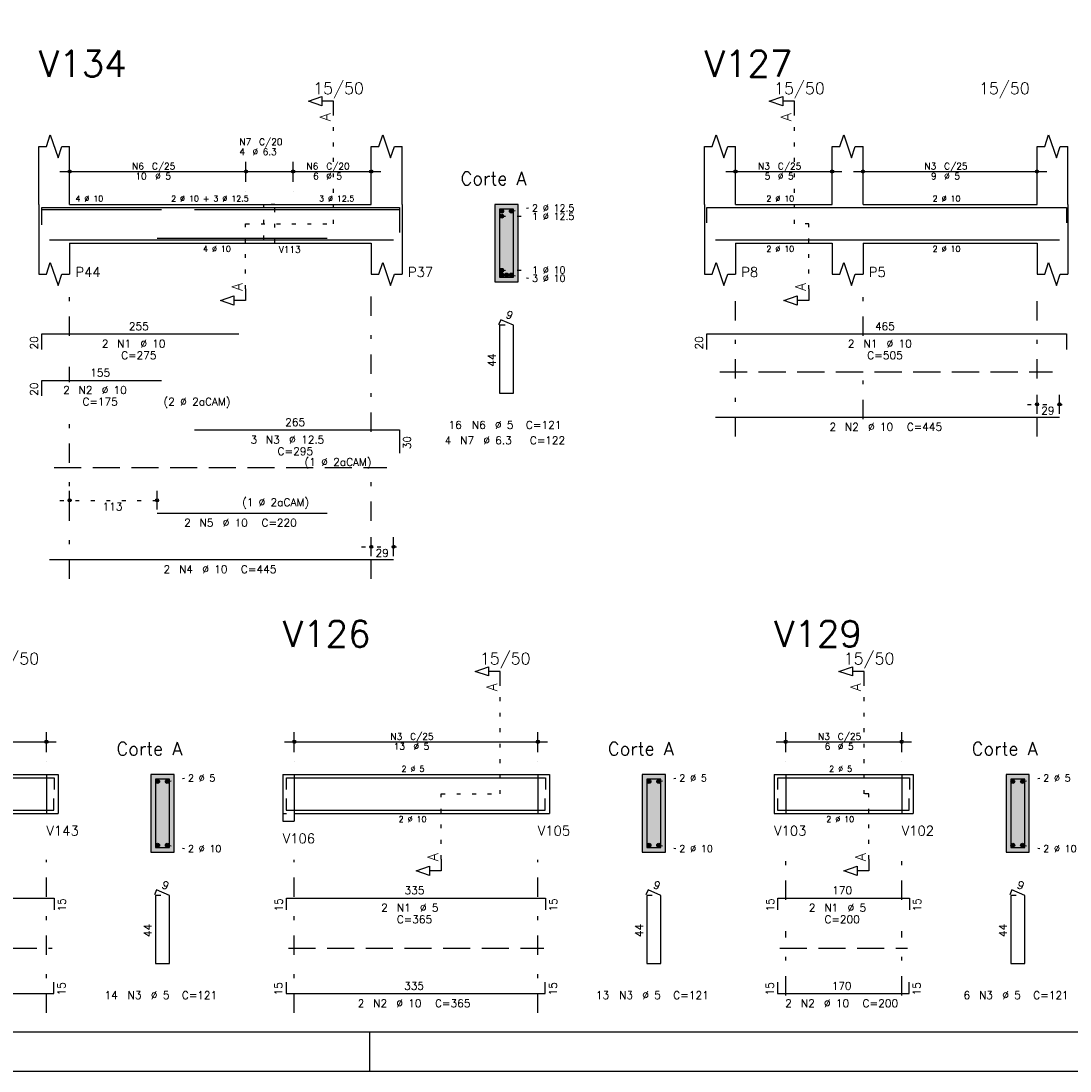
# Model space of a CAD drawing. Extents: x 0 to 84.1, y 0 to 59.4.
# Tile 4 of 7: x 38.1 to 65.2, y 0 to 27.1. Entities that reach past the tile are written whole.
import ezdxf

# ---------------------------------------------------------------- set-up
doc = ezdxf.new("R2010")
doc.units = 0
for name, pattern in [('ESTILO_TQS_0001', [1, 0.7, -0.3]), ('ESTILO_TQS_0002', [0.4, 0.1, -0.3]), ('ESTILO_TQS_0003', [1.5, 0.5, -0.4, 0.1, -0.5])]:
    doc.linetypes.add(name, pattern=pattern)
for name, color, linetype in [('1', 1, 'CONTINUOUS'), ('10', 10, 'CONTINUOUS'), ('2', 2, 'CONTINUOUS'), ('4', 4, 'CONTINUOUS'), ('6', 6, 'CONTINUOUS'), ('7', 7, 'CONTINUOUS')]:
    doc.layers.add(name, color=color, linetype=linetype)
doc.styles.get("Standard").update_dxf_attribs({"font": 'ROMANS.SHX'})

msp = doc.modelspace()

# ---------------------------------------------------------------- linework, layer by layer
at = {"layer": '1', "linetype": 'ESTILO_TQS_0002'}
for p, q in [((46.165, 21.9), (46.165, 24.77)), ((58.085, 21.9), (58.085, 24.77)), ((50.765, 22.225), (51.21, 22.31)), ((50.515, 22.095), (51.21, 22.094)), ((43.89, 20.215), (43.89, 21.9)), ((43.89, 21.9), (46.165, 21.9)), ((58.46, 21.9), (58.085, 21.9)), ((58.46, 20.215), (58.46, 21.9)), ((50.515, 20.695), (51.21, 20.706)), ((50.765, 20.575), (51.21, 20.49)), ((64.11, 17.23), (65.19, 17.23)), ((39.09, 14.75), (41.85, 14.75)), ((46.89, 13.55), (47.97, 13.55)), ((50.475, 7.16), (50.475, 10.03)), ((59.885, 7.16), (59.885, 10.03)), ((38.74, 7.66), (38.74, 6.66)), ((38.74, 7.66), (39.04, 7.66)), ((44.85, 7.66), (45.15, 7.66)), ((45.15, 7.66), (45.15, 6.66)), ((51.45, 7.66), (51.45, 6.66)), ((51.45, 7.66), (51.75, 7.66)), ((57.56, 7.66), (57.86, 7.66)), ((57.86, 7.66), (57.86, 6.66)), ((60.86, 7.66), (60.86, 6.66)), ((60.86, 7.66), (61.16, 7.66)), ((41.865, 7.485), (42.31, 7.57)), ((54.575, 7.485), (55.02, 7.57)), ((63.985, 7.485), (64.43, 7.57)), ((48.95, 5.475), (48.95, 7.16)), ((48.95, 7.16), (50.475, 7.16)), ((60.01, 7.16), (59.885, 7.16)), ((60.01, 5.475), (60.01, 7.16)), ((38.74, 6.66), (39.04, 6.66)), ((44.85, 6.66), (45.15, 6.66)), ((51.45, 6.66), (51.75, 6.66)), ((57.56, 6.66), (57.86, 6.66)), ((60.86, 6.66), (61.16, 6.66)), ((41.865, 5.835), (42.31, 5.75)), ((54.575, 5.835), (55.02, 5.75)), ((63.985, 5.835), (64.43, 5.75))]:
    msp.add_line(p, q, dxfattribs=at)
at = {"layer": '1', "linetype": 'ESTILO_TQS_0001'}
for p, q in [((56.16, 18.075), (64.76, 18.075)), ((38.94, 15.595), (47.54, 15.595)), ((31.79, 3.175), (38.89, 3.175)), ((45, 3.175), (51.6, 3.175)), ((57.71, 3.175), (61.01, 3.175))]:
    msp.add_line(p, q, dxfattribs=at)
at = {"layer": '1', "linetype": 'ESTILO_TQS_0002'}
msp.add_lwpolyline([(44.35, 22.4), (44.35, 21.4), (44.65, 21.4), (44.65, 22.4), (44.35, 22.4)], dxfattribs=at)
at = {"layer": '1', "linetype": 'CONTINUOUS'}
for centre in [(50.515, 22.225), (50.765, 22.225), (50.515, 22.095), (50.515, 20.695), (50.515, 20.575), (50.64, 20.575), (50.765, 20.575), (41.615, 7.485), (41.865, 7.485), (54.325, 7.485), (54.575, 7.485), (63.735, 7.485), (63.985, 7.485), (41.615, 5.835), (41.865, 5.835), (54.325, 5.835), (54.575, 5.835), (63.735, 5.835), (63.985, 5.835)]:
    msp.add_circle(centre, 0.05, dxfattribs=at)
for points in [[(50.565, 22.225), (50.49, 22.268301), (50.468015, 22.242101)], [(50.565, 22.225), (50.523682, 22.27424), (50.49, 22.268301)], [(50.565, 22.225), (50.553302, 22.257139), (50.523682, 22.27424)], [(50.815, 22.225), (50.74, 22.268301), (50.718015, 22.242101)], [(50.815, 22.225), (50.773682, 22.27424), (50.74, 22.268301)], [(50.815, 22.225), (50.803302, 22.257139), (50.773682, 22.27424)], [(50.565, 22.225), (50.468015, 22.242101), (50.468015, 22.207899)], [(50.565, 22.225), (50.468015, 22.207899), (50.49, 22.181699)], [(50.565, 22.095), (50.49, 22.138301), (50.468015, 22.112101)], [(50.565, 22.095), (50.468015, 22.112101), (50.468015, 22.077899)], [(50.565, 22.095), (50.468015, 22.077899), (50.49, 22.051699)], [(50.565, 22.225), (50.49, 22.181699), (50.523682, 22.17576)], [(50.565, 22.095), (50.523682, 22.14424), (50.49, 22.138301)], [(50.565, 22.095), (50.49, 22.051699), (50.523682, 22.04576)], [(50.565, 22.225), (50.523682, 22.17576), (50.553302, 22.192861)], [(50.565, 22.095), (50.553302, 22.127139), (50.523682, 22.14424)], [(50.565, 22.095), (50.523682, 22.04576), (50.553302, 22.062861)], [(50.565, 22.225), (50.553302, 22.192861), (50.565, 22.225)], [(50.565, 22.095), (50.553302, 22.062861), (50.565, 22.095)], [(50.815, 22.225), (50.718015, 22.242101), (50.718015, 22.207899)], [(50.815, 22.225), (50.718015, 22.207899), (50.74, 22.181699)], [(50.815, 22.225), (50.74, 22.181699), (50.773682, 22.17576)], [(50.815, 22.225), (50.773682, 22.17576), (50.803302, 22.192861)], [(50.815, 22.225), (50.803302, 22.192861), (50.815, 22.225)], [(50.565, 20.695), (50.49, 20.738301), (50.468015, 20.712101)], [(50.565, 20.695), (50.468015, 20.712101), (50.468015, 20.677899)], [(50.565, 20.695), (50.468015, 20.677899), (50.49, 20.651699)], [(50.565, 20.695), (50.523682, 20.74424), (50.49, 20.738301)], [(50.565, 20.695), (50.49, 20.651699), (50.523682, 20.64576)], [(50.565, 20.695), (50.553302, 20.727139), (50.523682, 20.74424)], [(50.565, 20.695), (50.523682, 20.64576), (50.553302, 20.662861)], [(50.565, 20.695), (50.553302, 20.662861), (50.565, 20.695)], [(50.565, 20.575), (50.49, 20.618301), (50.468015, 20.592101)], [(50.565, 20.575), (50.468015, 20.592101), (50.468015, 20.557899)], [(50.565, 20.575), (50.468015, 20.557899), (50.49, 20.531699)], [(50.565, 20.575), (50.523682, 20.62424), (50.49, 20.618301)], [(50.565, 20.575), (50.49, 20.531699), (50.523682, 20.52576)], [(50.565, 20.575), (50.553302, 20.607139), (50.523682, 20.62424)], [(50.565, 20.575), (50.523682, 20.52576), (50.553302, 20.542861)], [(50.565, 20.575), (50.553302, 20.542861), (50.565, 20.575)], [(50.69, 20.575), (50.615, 20.618301), (50.593015, 20.592101)], [(50.69, 20.575), (50.593015, 20.592101), (50.593015, 20.557899)], [(50.69, 20.575), (50.593015, 20.557899), (50.615, 20.531699)], [(50.69, 20.575), (50.648682, 20.62424), (50.615, 20.618301)], [(50.69, 20.575), (50.615, 20.531699), (50.648682, 20.52576)], [(50.69, 20.575), (50.678302, 20.607139), (50.648682, 20.62424)], [(50.69, 20.575), (50.648682, 20.52576), (50.678302, 20.542861)], [(50.69, 20.575), (50.678302, 20.542861), (50.69, 20.575)], [(50.815, 20.575), (50.74, 20.618301), (50.718015, 20.592101)], [(50.815, 20.575), (50.718015, 20.592101), (50.718015, 20.557899)], [(50.815, 20.575), (50.718015, 20.557899), (50.74, 20.531699)], [(50.815, 20.575), (50.773682, 20.62424), (50.74, 20.618301)], [(50.815, 20.575), (50.74, 20.531699), (50.773682, 20.52576)], [(50.815, 20.575), (50.803302, 20.607139), (50.773682, 20.62424)], [(50.815, 20.575), (50.773682, 20.52576), (50.803302, 20.542861)], [(50.815, 20.575), (50.803302, 20.542861), (50.815, 20.575)], [(41.665, 7.485), (41.59, 7.528301), (41.568015, 7.502101)], [(41.665, 7.485), (41.568015, 7.502101), (41.568015, 7.467899)], [(41.665, 7.485), (41.568015, 7.467899), (41.59, 7.441699)], [(41.665, 7.485), (41.623682, 7.53424), (41.59, 7.528301)], [(41.665, 7.485), (41.59, 7.441699), (41.623682, 7.43576)], [(41.665, 7.485), (41.653302, 7.517139), (41.623682, 7.53424)], [(41.665, 7.485), (41.623682, 7.43576), (41.653302, 7.452861)], [(41.665, 7.485), (41.653302, 7.452861), (41.665, 7.485)], [(41.915, 7.485), (41.84, 7.528301), (41.818015, 7.502101)], [(41.915, 7.485), (41.818015, 7.502101), (41.818015, 7.467899)], [(41.915, 7.485), (41.818015, 7.467899), (41.84, 7.441699)], [(41.915, 7.485), (41.873682, 7.53424), (41.84, 7.528301)], [(41.915, 7.485), (41.84, 7.441699), (41.873682, 7.43576)], [(41.915, 7.485), (41.903302, 7.517139), (41.873682, 7.53424)], [(41.915, 7.485), (41.873682, 7.43576), (41.903302, 7.452861)], [(41.915, 7.485), (41.903302, 7.452861), (41.915, 7.485)], [(54.375, 7.485), (54.3, 7.528301), (54.278015, 7.502101)], [(54.375, 7.485), (54.278015, 7.502101), (54.278015, 7.467899)], [(54.375, 7.485), (54.278015, 7.467899), (54.3, 7.441699)], [(54.375, 7.485), (54.333682, 7.53424), (54.3, 7.528301)], [(54.375, 7.485), (54.3, 7.441699), (54.333682, 7.43576)], [(54.375, 7.485), (54.363302, 7.517139), (54.333682, 7.53424)], [(54.375, 7.485), (54.333682, 7.43576), (54.363302, 7.452861)], [(54.375, 7.485), (54.363302, 7.452861), (54.375, 7.485)], [(54.625, 7.485), (54.55, 7.528301), (54.528015, 7.502101)], [(54.625, 7.485), (54.528015, 7.502101), (54.528015, 7.467899)], [(54.625, 7.485), (54.528015, 7.467899), (54.55, 7.441699)], [(54.625, 7.485), (54.583682, 7.53424), (54.55, 7.528301)], [(54.625, 7.485), (54.55, 7.441699), (54.583682, 7.43576)], [(54.625, 7.485), (54.613302, 7.517139), (54.583682, 7.53424)], [(54.625, 7.485), (54.583682, 7.43576), (54.613302, 7.452861)], [(54.625, 7.485), (54.613302, 7.452861), (54.625, 7.485)], [(63.785, 7.485), (63.71, 7.528301), (63.688015, 7.502101)], [(63.785, 7.485), (63.688015, 7.502101), (63.688015, 7.467899)], [(63.785, 7.485), (63.688015, 7.467899), (63.71, 7.441699)], [(63.785, 7.485), (63.743682, 7.53424), (63.71, 7.528301)], [(63.785, 7.485), (63.71, 7.441699), (63.743682, 7.43576)], [(63.785, 7.485), (63.773302, 7.517139), (63.743682, 7.53424)], [(63.785, 7.485), (63.743682, 7.43576), (63.773302, 7.452861)], [(63.785, 7.485), (63.773302, 7.452861), (63.785, 7.485)], [(64.035, 7.485), (63.96, 7.528301), (63.938015, 7.502101)], [(64.035, 7.485), (63.938015, 7.502101), (63.938015, 7.467899)], [(64.035, 7.485), (63.938015, 7.467899), (63.96, 7.441699)], [(64.035, 7.485), (63.993682, 7.53424), (63.96, 7.528301)], [(64.035, 7.485), (63.96, 7.441699), (63.993682, 7.43576)], [(64.035, 7.485), (64.023302, 7.517139), (63.993682, 7.53424)], [(64.035, 7.485), (63.993682, 7.43576), (64.023302, 7.452861)], [(64.035, 7.485), (64.023302, 7.452861), (64.035, 7.485)], [(41.665, 5.835), (41.59, 5.878301), (41.568015, 5.852101)], [(41.665, 5.835), (41.568015, 5.852101), (41.568015, 5.817899)], [(41.665, 5.835), (41.568015, 5.817899), (41.59, 5.791699)], [(41.665, 5.835), (41.623682, 5.88424), (41.59, 5.878301)], [(41.665, 5.835), (41.59, 5.791699), (41.623682, 5.78576)], [(41.665, 5.835), (41.653302, 5.867139), (41.623682, 5.88424)], [(41.665, 5.835), (41.623682, 5.78576), (41.653302, 5.802861)], [(41.665, 5.835), (41.653302, 5.802861), (41.665, 5.835)], [(41.915, 5.835), (41.84, 5.878301), (41.818015, 5.852101)], [(41.915, 5.835), (41.818015, 5.852101), (41.818015, 5.817899)], [(41.915, 5.835), (41.818015, 5.817899), (41.84, 5.791699)], [(41.915, 5.835), (41.873682, 5.88424), (41.84, 5.878301)], [(41.915, 5.835), (41.84, 5.791699), (41.873682, 5.78576)], [(41.915, 5.835), (41.903302, 5.867139), (41.873682, 5.88424)], [(41.915, 5.835), (41.873682, 5.78576), (41.903302, 5.802861)], [(41.915, 5.835), (41.903302, 5.802861), (41.915, 5.835)], [(54.375, 5.835), (54.3, 5.878301), (54.278015, 5.852101)], [(54.375, 5.835), (54.278015, 5.852101), (54.278015, 5.817899)], [(54.375, 5.835), (54.278015, 5.817899), (54.3, 5.791699)], [(54.375, 5.835), (54.333682, 5.88424), (54.3, 5.878301)], [(54.375, 5.835), (54.3, 5.791699), (54.333682, 5.78576)], [(54.375, 5.835), (54.363302, 5.867139), (54.333682, 5.88424)], [(54.375, 5.835), (54.333682, 5.78576), (54.363302, 5.802861)], [(54.375, 5.835), (54.363302, 5.802861), (54.375, 5.835)], [(54.625, 5.835), (54.55, 5.878301), (54.528015, 5.852101)], [(54.625, 5.835), (54.528015, 5.852101), (54.528015, 5.817899)], [(54.625, 5.835), (54.528015, 5.817899), (54.55, 5.791699)], [(54.625, 5.835), (54.583682, 5.88424), (54.55, 5.878301)], [(54.625, 5.835), (54.55, 5.791699), (54.583682, 5.78576)], [(54.625, 5.835), (54.613302, 5.867139), (54.583682, 5.88424)], [(54.625, 5.835), (54.583682, 5.78576), (54.613302, 5.802861)], [(54.625, 5.835), (54.613302, 5.802861), (54.625, 5.835)], [(63.785, 5.835), (63.71, 5.878301), (63.688015, 5.852101)], [(63.785, 5.835), (63.688015, 5.852101), (63.688015, 5.817899)], [(63.785, 5.835), (63.688015, 5.817899), (63.71, 5.791699)], [(63.785, 5.835), (63.743682, 5.88424), (63.71, 5.878301)], [(63.785, 5.835), (63.71, 5.791699), (63.743682, 5.78576)], [(63.785, 5.835), (63.773302, 5.867139), (63.743682, 5.88424)], [(63.785, 5.835), (63.743682, 5.78576), (63.773302, 5.802861)], [(63.785, 5.835), (63.773302, 5.802861), (63.785, 5.835)], [(64.035, 5.835), (63.96, 5.878301), (63.938015, 5.852101)], [(64.035, 5.835), (63.938015, 5.852101), (63.938015, 5.817899)], [(64.035, 5.835), (63.938015, 5.817899), (63.96, 5.791699)], [(64.035, 5.835), (63.993682, 5.88424), (63.96, 5.878301)], [(64.035, 5.835), (63.96, 5.791699), (63.993682, 5.78576)], [(64.035, 5.835), (64.023302, 5.867139), (63.993682, 5.88424)], [(64.035, 5.835), (63.993682, 5.78576), (64.023302, 5.802861)], [(64.035, 5.835), (64.023302, 5.802861), (64.035, 5.835)]]:
    msp.add_solid(points, dxfattribs=at)
at = {"layer": '10', "linetype": 'CONTINUOUS'}
for points in [[(50.94, 20.4), (50.94, 22.4), (50.34, 22.4)], [(50.94, 20.4), (50.34, 22.4), (50.34, 20.4)], [(50.94, 20.4), (50.34, 20.4), (50.94, 20.4)], [(42.04, 5.66), (42.04, 7.66), (41.44, 7.66)], [(42.04, 5.66), (41.44, 7.66), (41.44, 5.66)], [(54.75, 5.66), (54.75, 7.66), (54.15, 7.66)], [(54.75, 5.66), (54.15, 7.66), (54.15, 5.66)], [(64.16, 5.66), (64.16, 7.66), (63.56, 7.66)], [(64.16, 5.66), (63.56, 7.66), (63.56, 5.66)], [(42.04, 5.66), (41.44, 5.66), (42.04, 5.66)], [(54.75, 5.66), (54.15, 5.66), (54.75, 5.66)], [(64.16, 5.66), (63.56, 5.66), (64.16, 5.66)]]:
    msp.add_solid(points, dxfattribs=at)
at = {"layer": '2', "linetype": 'CONTINUOUS'}
for p, q in [((38.54, 22.4), (38.54, 23.9)), ((39.34, 22.4), (39.34, 23.9)), ((47.14, 22.4), (47.14, 23.9)), ((47.94, 22.4), (47.94, 23.9)), ((55.76, 22.4), (55.76, 23.9)), ((56.56, 22.4), (56.56, 23.9)), ((59.06, 22.4), (59.06, 23.9)), ((59.86, 22.4), (59.86, 23.9)), ((64.36, 22.4), (64.36, 23.9)), ((65.16, 22.4), (65.16, 23.9)), ((39.34, 22.98), (39.34, 23.5)), ((43.9, 22.98), (43.9, 23.5)), ((43.9, 22.98), (43.9, 23.5)), ((45.12, 22.98), (45.12, 23.5)), ((45.12, 22.98), (45.12, 23.5)), ((47.14, 22.98), (47.14, 23.5)), ((56.56, 22.98), (56.56, 23.5)), ((59.06, 22.98), (59.06, 23.5)), ((59.86, 22.98), (59.86, 23.5)), ((64.36, 22.98), (64.36, 23.5)), ((39.09, 23.25), (44.15, 23.25)), ((43.65, 23.25), (45.37, 23.25)), ((44.87, 23.25), (47.39, 23.25)), ((56.31, 23.25), (59.31, 23.25)), ((59.61, 23.25), (64.61, 23.25)), ((39.34, 22.73), (39.34, 22.73)), ((43.9, 22.73), (43.9, 22.73)), ((43.9, 22.73), (43.9, 22.73)), ((45.12, 22.73), (45.12, 22.73)), ((45.12, 22.73), (45.12, 22.73)), ((47.14, 22.73), (47.14, 22.73)), ((56.56, 22.73), (56.56, 22.73)), ((59.06, 22.73), (59.06, 22.73)), ((59.86, 22.73), (59.86, 22.73)), ((64.36, 22.73), (64.36, 22.73)), ((38.54, 22.4), (38.54, 21.4)), ((39.34, 22.4), (47.14, 22.4)), ((47.94, 22.4), (47.94, 21.4)), ((50.94, 22.4), (50.34, 22.4)), ((50.34, 22.4), (50.34, 20.4)), ((50.94, 20.4), (50.94, 22.4)), ((55.76, 22.4), (55.76, 21.4)), ((56.56, 22.4), (59.06, 22.4)), ((59.86, 22.4), (64.36, 22.4)), ((65.16, 22.4), (65.16, 21.4)), ((38.54, 21.4), (38.54, 20.6)), ((39.34, 21.4), (47.14, 21.4)), ((39.34, 21.4), (39.34, 20.6)), ((47.14, 21.4), (47.14, 20.6)), ((47.94, 21.4), (47.94, 20.6)), ((55.76, 21.4), (55.76, 20.6)), ((56.56, 21.4), (59.06, 21.4)), ((56.56, 21.4), (56.56, 20.6)), ((59.06, 21.4), (59.06, 20.6)), ((59.86, 21.4), (64.36, 21.4)), ((59.86, 21.4), (59.86, 20.6)), ((64.36, 21.4), (64.36, 20.6)), ((65.16, 21.4), (65.16, 20.6)), ((50.34, 20.4), (50.94, 20.4)), ((64.36, 16.99), (64.36, 17.48)), ((64.94, 16.99), (64.94, 17.48)), ((64.36, 16.89), (64.36, 16.89)), ((64.94, 16.89), (64.94, 16.89)), ((39.34, 14.51), (39.34, 15)), ((41.6, 14.51), (41.6, 15)), ((39.34, 14.41), (39.34, 14.41)), ((41.6, 14.41), (41.6, 14.41)), ((47.14, 13.31), (47.14, 13.8)), ((47.72, 13.31), (47.72, 13.8)), ((47.14, 13.21), (47.14, 13.21)), ((47.72, 13.21), (47.72, 13.21)), ((38.74, 8.24), (38.74, 8.76)), ((45.15, 8.24), (45.15, 8.76)), ((51.45, 8.24), (51.45, 8.76)), ((57.86, 8.24), (57.86, 8.76)), ((60.86, 8.24), (60.86, 8.76)), ((31.69, 8.51), (38.99, 8.51)), ((44.9, 8.51), (51.7, 8.51)), ((57.61, 8.51), (61.11, 8.51)), ((38.74, 7.99), (38.74, 7.99)), ((45.15, 7.99), (45.15, 7.99)), ((51.45, 7.99), (51.45, 7.99)), ((57.86, 7.99), (57.86, 7.99)), ((60.86, 7.99), (60.86, 7.99)), ((31.94, 7.66), (38.74, 7.66)), ((38.74, 7.66), (38.74, 6.66)), ((38.74, 7.66), (38.74, 6.66)), ((38.74, 7.66), (39.04, 7.66)), ((39.04, 7.66), (39.04, 6.66)), ((39.04, 7.66), (39.04, 6.66)), ((42.04, 7.66), (41.44, 7.66)), ((41.44, 7.66), (41.44, 5.66)), ((42.04, 5.66), (42.04, 7.66)), ((44.85, 7.66), (44.85, 6.66)), ((44.85, 7.66), (44.85, 6.46)), ((44.85, 7.66), (44.85, 6.66)), ((44.85, 7.66), (45.15, 7.66)), ((45.15, 7.66), (51.45, 7.66)), ((45.15, 7.66), (45.15, 6.46)), ((51.45, 7.66), (51.45, 6.66)), ((51.45, 7.66), (51.45, 6.66)), ((51.45, 7.66), (51.75, 7.66)), ((51.75, 7.66), (51.75, 6.66)), ((51.75, 7.66), (51.75, 6.66)), ((54.75, 7.66), (54.15, 7.66)), ((54.15, 7.66), (54.15, 5.66)), ((54.75, 5.66), (54.75, 7.66)), ((57.56, 7.66), (57.56, 6.66)), ((57.56, 7.66), (57.56, 6.66)), ((57.56, 7.66), (57.56, 6.66)), ((57.56, 7.66), (57.86, 7.66)), ((57.86, 7.66), (60.86, 7.66)), ((57.86, 7.66), (57.86, 6.66)), ((60.86, 7.66), (60.86, 6.66)), ((60.86, 7.66), (60.86, 6.66)), ((60.86, 7.66), (61.16, 7.66)), ((61.16, 7.66), (61.16, 6.66)), ((61.16, 7.66), (61.16, 6.66)), ((64.16, 7.66), (63.56, 7.66)), ((63.56, 7.66), (63.56, 5.66)), ((64.16, 5.66), (64.16, 7.66)), ((31.94, 6.66), (38.74, 6.66)), ((38.74, 6.66), (39.04, 6.66)), ((45.15, 6.66), (51.45, 6.66)), ((51.45, 6.66), (51.75, 6.66)), ((57.56, 6.66), (57.86, 6.66)), ((57.86, 6.66), (60.86, 6.66)), ((60.86, 6.66), (61.16, 6.66)), ((44.85, 6.46), (45.15, 6.46)), ((41.44, 5.66), (42.04, 5.66)), ((54.15, 5.66), (54.75, 5.66)), ((63.56, 5.66), (64.16, 5.66)), ((47.100006, 0), (47.100006, 1)), ((0, 0), (84.100006, 0))]:
    msp.add_line(p, q, dxfattribs=at)
at = {"layer": '2', "linetype": 'ESTILO_TQS_0003'}
for p, q in [((39.34, 19.002), (39.34, 20.2)), ((47.14, 16.522), (47.14, 20.2)), ((56.56, 16.4), (56.56, 20.2)), ((59.86, 19.002), (59.86, 20.2)), ((64.36, 16.4), (64.36, 20.2)), ((39.34, 17.802), (39.34, 18.198)), ((59.86, 16.852), (59.86, 18.198)), ((39.34, 12.72), (39.34, 16.998)), ((47.14, 12.72), (47.14, 15.718)), ((38.74, 1.5), (38.74, 5.46)), ((45.15, 1.5), (45.15, 5.46)), ((51.45, 1.5), (51.45, 5.46)), ((57.86, 4.422), (57.86, 5.46)), ((60.86, 4.422), (60.86, 5.46)), ((57.86, 1.952), (57.86, 3.618)), ((60.86, 1.952), (60.86, 3.618))]:
    msp.add_line(p, q, dxfattribs=at)
at = {"layer": '2', "linetype": 'CONTINUOUS'}
for points in [[(83.100006, 1), (2.5, 1), (2.5, 58.400002), (83.100006, 58.400002), (83.100006, 1)], [(46.165, 24.77), (46.165, 25.07), (45.865, 25.07), (45.865, 24.95), (45.515, 25.07), (45.865, 25.19), (45.865, 25.07)], [(58.085, 24.77), (58.085, 25.07), (57.785, 25.07), (57.785, 24.95), (57.435, 25.07), (57.785, 25.19), (57.785, 25.07)], [(38.54, 23.9), (38.74, 23.9), (38.84, 24.2), (39.04, 23.6), (39.14, 23.9), (39.34, 23.9)], [(47.14, 23.9), (47.34, 23.9), (47.44, 24.2), (47.64, 23.6), (47.74, 23.9), (47.94, 23.9)], [(55.76, 23.9), (55.96, 23.9), (56.06, 24.2), (56.26, 23.6), (56.36, 23.9), (56.56, 23.9)], [(59.06, 23.9), (59.26, 23.9), (59.36, 24.2), (59.56, 23.6), (59.66, 23.9), (59.86, 23.9)], [(64.36, 23.9), (64.56, 23.9), (64.66, 24.2), (64.86, 23.6), (64.96, 23.9), (65.16, 23.9)], [(38.54, 20.6), (38.74, 20.6), (38.84, 20.9), (39.04, 20.3), (39.14, 20.6), (39.34, 20.6)], [(47.14, 20.6), (47.34, 20.6), (47.44, 20.9), (47.64, 20.3), (47.74, 20.6), (47.94, 20.6)], [(55.76, 20.6), (55.96, 20.6), (56.06, 20.9), (56.26, 20.3), (56.36, 20.6), (56.56, 20.6)], [(59.06, 20.6), (59.26, 20.6), (59.36, 20.9), (59.56, 20.3), (59.66, 20.6), (59.86, 20.6)], [(64.36, 20.6), (64.56, 20.6), (64.66, 20.9), (64.86, 20.3), (64.96, 20.6), (65.16, 20.6)], [(43.89, 20.215), (43.89, 19.915), (43.59, 19.915), (43.59, 19.795), (43.24, 19.915), (43.59, 20.035), (43.59, 19.915)], [(58.46, 20.215), (58.46, 19.915), (58.16, 19.915), (58.16, 19.795), (57.81, 19.915), (58.16, 20.035), (58.16, 19.915)], [(50.475, 10.03), (50.475, 10.33), (50.175, 10.33), (50.175, 10.21), (49.825, 10.33), (50.175, 10.45), (50.175, 10.33)], [(59.885, 10.03), (59.885, 10.33), (59.585, 10.33), (59.585, 10.21), (59.235, 10.33), (59.585, 10.45), (59.585, 10.33)], [(48.95, 5.475), (48.95, 5.175), (48.65, 5.175), (48.65, 5.055), (48.3, 5.175), (48.65, 5.295), (48.65, 5.175)], [(60.01, 5.475), (60.01, 5.175), (59.71, 5.175), (59.71, 5.055), (59.36, 5.175), (59.71, 5.295), (59.71, 5.175)]]:
    msp.add_lwpolyline(points, dxfattribs=at)
for centre, radius in [((39.34, 23.25), 0.041625), ((39.34, 23.25), 0.02075), ((43.9, 23.25), 0.041625), ((43.9, 23.25), 0.041625), ((43.9, 23.25), 0.02075), ((43.9, 23.25), 0.02075), ((45.12, 23.25), 0.041625), ((45.12, 23.25), 0.041625), ((45.12, 23.25), 0.02075), ((45.12, 23.25), 0.02075), ((47.14, 23.25), 0.041625), ((47.14, 23.25), 0.02075), ((56.56, 23.25), 0.041625), ((56.56, 23.25), 0.02075), ((59.06, 23.25), 0.041625), ((59.06, 23.25), 0.02075), ((59.86, 23.25), 0.041625), ((59.86, 23.25), 0.02075), ((64.36, 23.25), 0.041625), ((64.36, 23.25), 0.02075), ((64.36, 17.23), 0.04), ((64.36, 17.23), 0.02), ((64.94, 17.23), 0.04), ((64.94, 17.23), 0.02), ((39.34, 14.75), 0.04), ((39.34, 14.75), 0.02), ((41.6, 14.75), 0.04), ((41.6, 14.75), 0.02), ((47.14, 13.55), 0.04), ((47.72, 13.55), 0.04), ((47.14, 13.55), 0.02), ((47.72, 13.55), 0.02), ((38.74, 8.51), 0.041625), ((38.74, 8.51), 0.02075), ((45.15, 8.51), 0.041625), ((45.15, 8.51), 0.02075), ((51.45, 8.51), 0.041625), ((51.45, 8.51), 0.02075), ((57.86, 8.51), 0.041625), ((57.86, 8.51), 0.02075), ((60.86, 8.51), 0.041625), ((60.86, 8.51), 0.02075)]:
    msp.add_circle(centre, radius, dxfattribs=at)
at = {"layer": '4', "linetype": 'CONTINUOUS'}
for p, q in [((38.62, 21.92), (38.62, 22.32)), ((38.62, 22.32), (43.72, 22.32)), ((38.62, 21.87), (38.62, 22.27)), ((38.62, 22.27), (41.72, 22.27)), ((42.5675, 22.32), (47.8675, 22.32)), ((42.5675, 22.27), (47.8675, 22.27)), ((47.8675, 22.32), (47.8675, 21.72)), ((47.8675, 22.27), (47.8675, 21.67)), ((55.82, 21.92), (55.82, 22.32)), ((55.82, 22.32), (65.12, 22.32)), ((65.12, 22.32), (65.12, 21.92)), ((38.82, 21.48), (47.72, 21.48)), ((41.6, 21.53), (46, 21.53)), ((41.6, 21.48), (46, 21.48)), ((56.04, 21.48), (64.94, 21.48)), ((31.74, 7.58), (38.94, 7.58)), ((38.94, 7.58), (38.94, 7.28)), ((44.95, 7.28), (44.95, 7.58)), ((44.95, 7.58), (51.65, 7.58)), ((51.65, 7.58), (51.65, 7.28)), ((57.66, 7.28), (57.66, 7.58)), ((57.66, 7.58), (61.06, 7.58)), ((61.06, 7.58), (61.06, 7.28)), ((38.93, 6.74), (38.93, 7.04)), ((44.94, 7.04), (44.94, 6.74)), ((51.64, 6.74), (51.64, 7.04)), ((57.65, 7.04), (57.65, 6.74)), ((61.05, 6.74), (61.05, 7.04)), ((31.73, 6.74), (38.93, 6.74)), ((44.94, 6.74), (51.64, 6.74)), ((57.65, 6.74), (61.05, 6.74))]:
    msp.add_line(p, q, dxfattribs=at)
for points in [[(50.46, 22.28), (50.46, 20.52), (50.82, 20.52), (50.82, 22.28), (50.46, 22.28)], [(41.56, 7.54), (41.56, 5.78), (41.92, 5.78), (41.92, 7.54), (41.56, 7.54)], [(54.27, 7.54), (54.27, 5.78), (54.63, 5.78), (54.63, 7.54), (54.27, 7.54)], [(63.68, 7.54), (63.68, 5.78), (64.04, 5.78), (64.04, 7.54), (63.68, 7.54)]]:
    msp.add_lwpolyline(points, dxfattribs=at)
at = {"layer": '6', "linetype": 'CONTINUOUS'}
for p, q in [((50.488338, 19.42), (50.433893, 19.29102)), ((50.6, 19.28), (50.46, 19.28)), ((50.46, 19.28), (50.46, 17.52)), ((50.82, 19.28), (50.488338, 19.42)), ((50.82, 17.52), (50.82, 19.28)), ((38.62, 18.65), (38.62, 19.05)), ((38.62, 19.05), (43.72, 19.05)), ((55.82, 18.65), (55.82, 19.05)), ((55.82, 19.05), (65.12, 19.05)), ((65.12, 19.05), (65.12, 18.65)), ((38.62, 17.45), (38.62, 17.85)), ((38.62, 17.85), (41.72, 17.85)), ((50.46, 17.52), (50.82, 17.52)), ((56.04, 16.9), (64.94, 16.9)), ((42.5675, 16.57), (47.8675, 16.57)), ((47.8675, 16.57), (47.8675, 15.97)), ((41.6, 14.42), (46, 14.42)), ((38.82, 13.22), (47.72, 13.22)), ((41.588338, 4.68), (41.533893, 4.55102)), ((41.92, 4.54), (41.588338, 4.68)), ((54.298338, 4.68), (54.243893, 4.55102)), ((54.63, 4.54), (54.298338, 4.68)), ((63.708338, 4.68), (63.653893, 4.55102)), ((64.04, 4.54), (63.708338, 4.68)), ((31.74, 4.47), (38.94, 4.47)), ((38.94, 4.47), (38.94, 4.17)), ((41.7, 4.54), (41.56, 4.54)), ((41.56, 4.54), (41.56, 2.78)), ((41.92, 2.78), (41.92, 4.54)), ((44.95, 4.17), (44.95, 4.47)), ((44.95, 4.47), (51.65, 4.47)), ((51.65, 4.47), (51.65, 4.17)), ((54.41, 4.54), (54.27, 4.54)), ((54.27, 4.54), (54.27, 2.78)), ((54.63, 2.78), (54.63, 4.54)), ((57.66, 4.17), (57.66, 4.47)), ((57.66, 4.47), (61.06, 4.47)), ((61.06, 4.47), (61.06, 4.17)), ((63.82, 4.54), (63.68, 4.54)), ((63.68, 4.54), (63.68, 2.78)), ((64.04, 2.78), (64.04, 4.54)), ((41.56, 2.78), (41.92, 2.78)), ((54.27, 2.78), (54.63, 2.78)), ((63.68, 2.78), (64.04, 2.78)), ((38.93, 2), (38.93, 2.3)), ((44.94, 2.3), (44.94, 2)), ((51.64, 2), (51.64, 2.3)), ((57.65, 2.3), (57.65, 2)), ((61.05, 2), (61.05, 2.3)), ((31.73, 2), (38.93, 2)), ((44.94, 2), (51.64, 2)), ((57.65, 2), (61.05, 2))]:
    msp.add_line(p, q, dxfattribs=at)

# ---------------------------------------------------------------- texts
at = {"layer": '2', "linetype": 'CONTINUOUS'}
for s, height, p in [('15/50', 0.3, (45.64, 25.25)), ('15/50', 0.3, (57.56, 25.25)), ('15/50', 0.3, (62.86, 25.25)), ('N7', 0.17, (43.73, 23.93)), ('C/20', 0.17, (44.24, 23.93)), ('4', 0.17, (43.73, 23.675)), ('%%c 6.3', 0.17, (44.07, 23.675)), ('N6', 0.17, (40.957, 23.301)), ('C/25', 0.17, (41.467, 23.301)), ('N6', 0.17, (45.467, 23.301)), ('C/20', 0.17, (45.977, 23.301)), ('N3', 0.17, (57.147, 23.301)), ('C/25', 0.17, (57.657, 23.301)), ('N3', 0.17, (61.447, 23.301)), ('C/25', 0.17, (61.957, 23.301)), ('10', 0.17, (41.042, 23.046)), ('%%c 5', 0.17, (41.552, 23.046)), ('6', 0.17, (45.637, 23.046)), ('%%c 5', 0.17, (45.977, 23.046)), ('Corte A', 0.34, (49.45, 22.9)), ('5', 0.17, (57.317, 23.046)), ('%%c 5', 0.17, (57.657, 23.046)), ('9', 0.17, (61.617, 23.046)), ('%%c 5', 0.17, (61.957, 23.046)), ('4 %%c 10', 0.15, (39.49, 22.475)), ('2 %%c 10 + 3 %%c 12.5', 0.15, (41.965, 22.475)), ('3 %%c 12.5', 0.15, (45.79, 22.475)), ('2 %%c 10', 0.15, (57.36, 22.475)), ('2 %%c 10', 0.15, (61.66, 22.475)), ('2 %%c 12.5', 0.18, (51.3, 22.22)), ('1 %%c 12.5', 0.18, (51.3, 22.004)), ('4 %%c 10', 0.15, (42.79, 21.175)), ('V113', 0.17, (44.75, 21.15)), ('2 %%c 10', 0.15, (57.36, 21.175)), ('2 %%c 10', 0.15, (61.66, 21.175)), ('P44', 0.25, (39.49, 20.525)), ('P37', 0.25, (48.09, 20.525)), ('1 %%c 10', 0.18, (51.3, 20.616)), ('P8', 0.25, (56.71, 20.525)), ('P5', 0.25, (60.01, 20.525)), ('3 %%c 10', 0.18, (51.3, 20.4)), ('255', 0.2, (40.87, 19.15)), ('465', 0.2, (60.17, 19.15)), ('2', 0.2, (40.17, 18.7)), ('N1', 0.2, (40.57, 18.7)), ('%%c 10', 0.2, (41.17, 18.7)), ('2', 0.2, (59.47, 18.7)), ('N1', 0.2, (59.87, 18.7)), ('%%c 10', 0.2, (60.47, 18.7)), ('C=275', 0.2, (40.67, 18.4)), ('C=505', 0.2, (59.97, 18.4)), ('155', 0.2, (39.87, 17.95)), ('2', 0.2, (39.17, 17.5)), ('N2', 0.2, (39.57, 17.5)), ('%%c 10', 0.2, (40.17, 17.5)), ('C=175', 0.2, (39.67, 17.2)), ('(2 %%c 2aCAM)', 0.2, (41.77, 17.2)), ('29', 0.2, (64.47, 16.97)), ('265', 0.2, (44.9175, 16.67)), ('16', 0.2, (49.14, 16.6)), ('N6', 0.2, (49.74, 16.6)), ('%%c 5', 0.2, (50.34, 16.6)), ('C=121', 0.2, (51.14, 16.6)), ('2', 0.2, (58.99, 16.55)), ('N2', 0.2, (59.39, 16.55)), ('%%c 10', 0.2, (59.99, 16.55)), ('C=445', 0.2, (60.99, 16.55)), ('3', 0.2, (44.0175, 16.22)), ('N3', 0.2, (44.4175, 16.22)), ('%%c 12.5', 0.2, (45.0175, 16.22)), ('4', 0.2, (49.04, 16.2)), ('N7', 0.2, (49.44, 16.2)), ('%%c 6.3', 0.2, (50.04, 16.2)), ('C=122', 0.2, (51.24, 16.2)), ('C=295', 0.2, (44.7175, 15.92)), ('(1 %%c 2aCAM)', 0.2, (45.4175, 15.64)), ('113', 0.2, (40.19, 14.49)), ('(1 %%c 2aCAM)', 0.2, (43.8, 14.6)), ('2', 0.2, (42.3, 14.07)), ('N5', 0.2, (42.7, 14.07)), ('%%c 10', 0.2, (43.3, 14.07)), ('C=220', 0.2, (44.3, 14.07)), ('29', 0.2, (47.25, 13.29)), ('2', 0.2, (41.77, 12.87)), ('N4', 0.2, (42.17, 12.87)), ('%%c 10', 0.2, (42.77, 12.87)), ('C=445', 0.2, (43.77, 12.87)), ('15/50', 0.3, (37.24, 10.51)), ('15/50', 0.3, (49.95, 10.51)), ('15/50', 0.3, (59.36, 10.51)), ('N3', 0.17, (47.637, 8.561)), ('C/25', 0.17, (48.147, 8.561)), ('N3', 0.17, (58.697, 8.561)), ('C/25', 0.17, (59.207, 8.561)), ('Corte A', 0.34, (40.55, 8.16)), ('13', 0.17, (47.722, 8.306)), ('%%c 5', 0.17, (48.232, 8.306)), ('Corte A', 0.34, (53.26, 8.16)), ('6', 0.17, (58.867, 8.306)), ('%%c 5', 0.17, (59.207, 8.306)), ('Corte A', 0.34, (62.67, 8.16)), ('2 %%c 5', 0.15, (47.925, 7.735)), ('2 %%c 5', 0.15, (58.985, 7.735)), ('2 %%c 5', 0.18, (42.4, 7.48)), ('2 %%c 5', 0.18, (55.11, 7.48)), ('2 %%c 5', 0.18, (64.52, 7.48)), ('2 %%c 10', 0.15, (47.85, 6.435)), ('2 %%c 10', 0.15, (58.91, 6.435)), ('V143', 0.25, (38.74, 6.085)), ('V105', 0.25, (51.45, 6.085)), ('V103', 0.25, (57.56, 6.085)), ('V102', 0.25, (60.86, 6.085)), ('V106', 0.25, (44.85, 5.885)), ('2 %%c 10', 0.18, (42.4, 5.66)), ('2 %%c 10', 0.18, (55.11, 5.66)), ('2 %%c 10', 0.18, (64.52, 5.66)), ('335', 0.2, (48, 4.57)), ('170', 0.2, (59.06, 4.57)), ('2', 0.2, (47.4, 4.12)), ('N1', 0.2, (47.8, 4.12)), ('%%c 5', 0.2, (48.4, 4.12)), ('2', 0.2, (58.46, 4.12)), ('N1', 0.2, (58.86, 4.12)), ('%%c 5', 0.2, (59.46, 4.12)), ('C=365', 0.2, (47.8, 3.82)), ('C=200', 0.2, (58.86, 3.82)), ('335', 0.2, (47.99, 2.1)), ('170', 0.2, (59.05, 2.1)), ('14', 0.2, (40.24, 1.86)), ('N3', 0.2, (40.84, 1.86)), ('%%c 5', 0.2, (41.44, 1.86)), ('C=121', 0.2, (42.24, 1.86)), ('13', 0.2, (52.95, 1.86)), ('N3', 0.2, (53.55, 1.86)), ('%%c 5', 0.2, (54.15, 1.86)), ('C=121', 0.2, (54.95, 1.86)), ('6', 0.2, (62.46, 1.86)), ('N3', 0.2, (62.86, 1.86)), ('%%c 5', 0.2, (63.46, 1.86)), ('C=121', 0.2, (64.26, 1.86)), ('2', 0.2, (46.79, 1.65)), ('N2', 0.2, (47.19, 1.65)), ('%%c 10', 0.2, (47.79, 1.65)), ('C=365', 0.2, (48.79, 1.65)), ('2', 0.2, (57.85, 1.65)), ('N2', 0.2, (58.25, 1.65)), ('%%c 10', 0.2, (58.85, 1.65)), ('C=200', 0.2, (59.85, 1.65))]:
    msp.add_text(s, height=height, dxfattribs=at).set_placement(p)
for s, height, rotation, p in [('A', 0.272, 90, (46.0834, 24.5524)), ('A', 0.272, 90, (58.0034, 24.5524)), ('A', 0.272, 90, (43.8084, 20.1606)), ('A', 0.272, 90, (58.3784, 20.1606)), ('9', 0.2, 337.11462, (50.600929, 19.481017)), ('20', 0.2, 90, (38.52, 18.65)), ('20', 0.2, 90, (55.72, 18.65)), ('44', 0.2, 90, (50.36, 18.2)), ('20', 0.2, 90, (38.52, 17.45)), ('30', 0.2, 90, (48.1675, 16.07)), ('A', 0.272, 90, (50.3934, 9.8124)), ('A', 0.272, 90, (59.8034, 9.8124)), ('A', 0.272, 90, (48.8684, 5.4206)), ('A', 0.272, 90, (59.9284, 5.4206)), ('9', 0.2, 337.11462, (41.700929, 4.741017)), ('9', 0.2, 337.11462, (54.410929, 4.741017)), ('9', 0.2, 337.11462, (63.820929, 4.741017)), ('15', 0.2, 90, (39.24, 4.12)), ('15', 0.2, 90, (44.85, 4.12)), ('15', 0.2, 90, (51.95, 4.12)), ('15', 0.2, 90, (57.56, 4.12)), ('15', 0.2, 90, (61.36, 4.12)), ('44', 0.2, 90, (41.46, 3.46)), ('44', 0.2, 90, (54.17, 3.46)), ('44', 0.2, 90, (63.58, 3.46)), ('15', 0.2, 90, (39.23, 1.95)), ('15', 0.2, 90, (44.84, 1.95)), ('15', 0.2, 90, (51.94, 1.95)), ('15', 0.2, 90, (57.55, 1.95)), ('15', 0.2, 90, (61.35, 1.95))]:
    msp.add_text(s, height=height, rotation=rotation, dxfattribs=at).set_placement(p)
at = {"layer": '7', "linetype": 'CONTINUOUS'}
for s, p in [('V134', (38.54, 25.7)), ('V127', (55.76, 25.7)), ('V126', (44.85, 10.96)), ('V129', (57.56, 10.96))]:
    msp.add_text(s, height=0.68, dxfattribs=at).set_placement(p)

doc.saveas('drawing.dxf')
